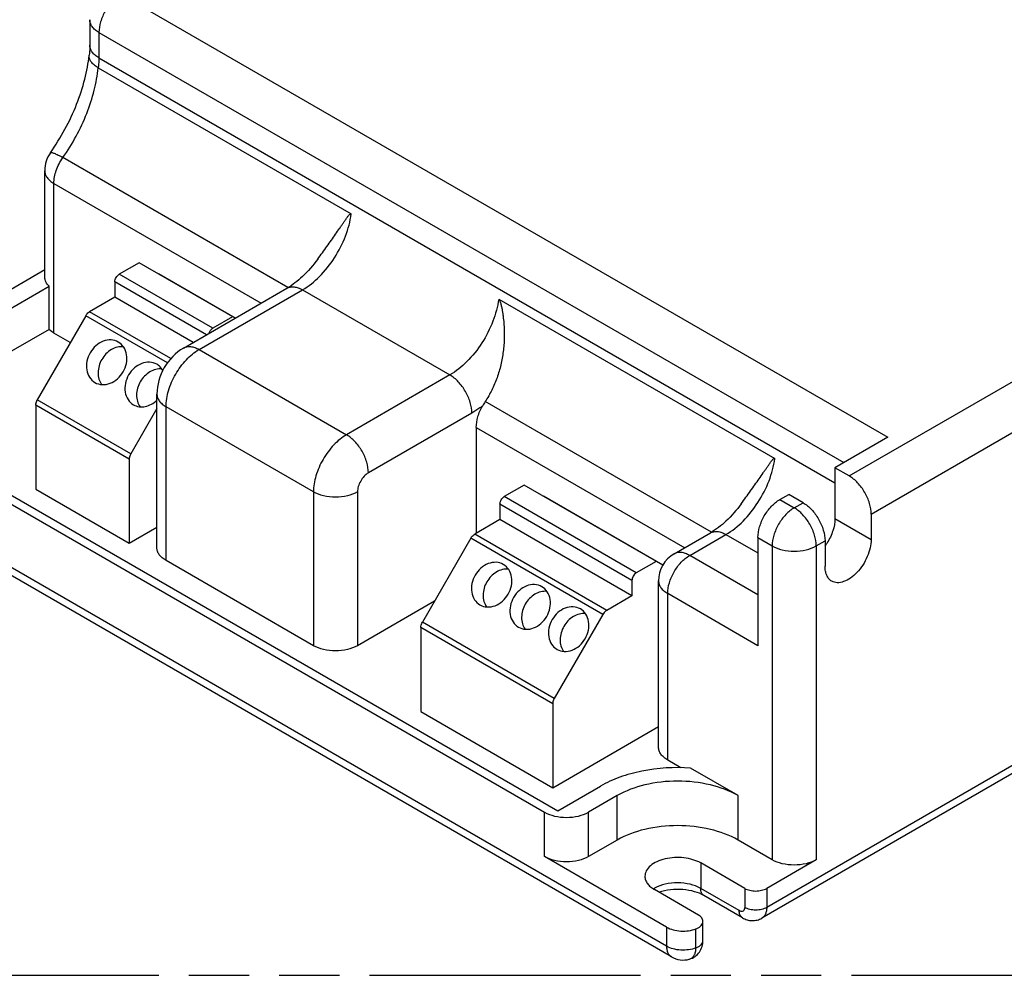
# Model space of a CAD drawing. Header units: millimetres. Extents: x 0 to 210, y 0 to 297.
# Tile 5 of 8: x 70 to 102, y 208 to 238. Entities that reach past the tile are written whole.
import ezdxf

# ---------------------------------------------------------------- set-up
doc = ezdxf.new("R2010")
doc.units = ezdxf.units.MM
doc.header["$LTSCALE"] = 19.36
doc.linetypes.add('PHANTOM', pattern=[0.8, 0.45, -0.05, 0.1, -0.05, 0.1, -0.05])
doc.layers.get('0').update_dxf_attribs({"linetype": 'CONTINUOUS'})
doc.layers.add('DEFAULT_3', color=7, linetype='PHANTOM')
doc.layers.add('Z_AXIS', color=7, linetype='CONTINUOUS')

msp = doc.modelspace()

# ---------------------------------------------------------------- linework, layer by layer
at = {"color": 9, "linetype": 'Continuous'}
for p, q in [((73.115, 239.192), (97.758, 224.965)), ((72.408, 237.967), (72.408, 237.151)), ((72.408, 237.967), (96.344, 224.148)), ((72.408, 237.151), (96.061, 223.495)), ((78.482, 229.77), (71.249, 233.946)), ((70.666, 233.528), (70.666, 233.528)), ((70.959, 228.312), (70.959, 233.12)), ((70.959, 233.12), (77.622, 229.272)), ((133.962, 233.007), (93.869, 209.86)), ((76.068, 228.465), (73.062, 230.2)), ((75.863, 228.257), (72.921, 229.955)), ((75.626, 227.782), (78.949, 229.7)), ((78.949, 229.7), (83.687, 226.965)), ((74.607, 227.352), (71.985, 228.865)), ((74.718, 227.492), (72.11, 228.997)), ((75.626, 227.782), (80.363, 225.046)), ((96.521, 223.72), (102.602, 227.231)), ((83.687, 226.965), (80.363, 225.046)), ((73.381, 224.257), (70.375, 225.992)), ((73.432, 224.432), (70.427, 226.167)), ((74.565, 221.005), (74.565, 225.944)), ((79.303, 223.209), (74.565, 225.944)), ((92.094, 221.912), (84.822, 226.11)), ((97.228, 222.495), (103.309, 226.006)), ((84.394, 225.74), (81.07, 223.822)), ((84.535, 225.281), (91.234, 221.414)), ((90.652, 208.614), (65.373, 223.209)), ((79.303, 223.209), (79.303, 218.269)), ((80.717, 223.209), (80.717, 218.269)), ((89.538, 220.362), (85.295, 222.811)), ((89.679, 220.607), (85.437, 223.056)), ((94.293, 222.964), (94.753, 222.699)), ((94.753, 222.699), (95.036, 222.862)), ((96.061, 222.352), (97.228, 221.678)), ((88.727, 219.404), (84.485, 221.853)), ((91.394, 221.168), (92.561, 221.842)), ((92.561, 221.842), (93.586, 221.25)), ((88.602, 219.272), (84.36, 221.721)), ((93.586, 221.74), (94.046, 221.474)), ((95.46, 221.474), (95.743, 221.638)), ((94.046, 221.474), (94.046, 211.39)), ((95.46, 221.474), (95.46, 211.39)), ((93.586, 219.902), (91.394, 221.168)), ((93.586, 218.269), (90.687, 219.943)), ((90.687, 214.595), (90.687, 219.943)), ((87.044, 216.573), (82.802, 219.022)), ((86.992, 216.399), (82.75, 218.848)), ((89.061, 212.023), (89.061, 213.452)), ((92.95, 212.023), (92.95, 213.452)), ((86.727, 211.493), (86.727, 212.921)), ((88.141, 211.493), (88.141, 212.921)), ((91.748, 211.288), (91.748, 210.472)), ((92.985, 209.757), (91.748, 210.472)), ((93.162, 210.472), (93.162, 209.86)), ((93.869, 210.472), (93.869, 209.86)), ((90.652, 209.227), (90.652, 208.614)), ((91.596, 208.559), (91.596, 209.172))]:
    msp.add_line(p, q, dxfattribs=at)
at = {"color": 7, "linetype": 'Continuous'}
for p, q in [((72.115, 238.375), (72.115, 237.559)), ((72.092, 237.233), (72.093, 237.24)), ((72.386, 236.834), (80.518, 232.139)), ((70.666, 230.108), (70.666, 233.528)), ((133.807, 232.664), (93.714, 209.516)), ((73.699, 230.568), (73.062, 230.2)), ((76.782, 228.787), (73.699, 230.568)), ((67.08, 228.277), (70.666, 230.348)), ((76.789, 228.792), (74.323, 230.215)), ((67.61, 227.971), (70.804, 229.815)), ((70.804, 228.427), (70.804, 229.815)), ((72.921, 229.955), (72.921, 229.465)), ((75.126, 227.831), (78.449, 229.75)), ((72.921, 229.465), (72.11, 228.997)), ((75.439, 228.012), (72.921, 229.465)), ((85.256, 229.404), (94.13, 224.28)), ((71.985, 228.865), (70.427, 226.167)), ((76.704, 228.833), (76.068, 228.465)), ((70.804, 228.427), (65.585, 225.414)), ((71.489, 228.006), (70.959, 228.312)), ((74.272, 221.413), (74.272, 226.353)), ((70.375, 225.992), (70.375, 223.301)), ((74.272, 225.886), (73.432, 224.432)), ((65.373, 225.25), (86.727, 212.921)), ((97.758, 224.965), (96.061, 223.985)), ((73.381, 224.257), (73.381, 221.566)), ((96.521, 223.72), (96.061, 223.985)), ((96.061, 223.985), (96.061, 222.352)), ((86.073, 223.424), (85.437, 223.056)), ((90.528, 220.852), (86.073, 223.424)), ((70.375, 223.301), (73.381, 221.566)), ((94.293, 222.964), (94.576, 223.128)), ((95.036, 222.862), (94.576, 223.128)), ((90.807, 208.271), (65.528, 222.866)), ((85.295, 222.811), (85.295, 222.321)), ((90.532, 220.857), (86.698, 223.071)), ((97.228, 222.495), (97.228, 221.678)), ((85.295, 222.321), (84.485, 221.853)), ((89.538, 219.872), (85.295, 222.321)), ((73.381, 221.566), (74.272, 222.081)), ((90.894, 221.218), (92.061, 221.891)), ((84.36, 221.721), (82.802, 219.022)), ((93.586, 221.74), (93.586, 218.269)), ((95.743, 221.638), (95.743, 220.821)), ((79.303, 218.269), (74.565, 221.005)), ((90.316, 220.974), (89.679, 220.607)), ((89.538, 220.362), (89.538, 219.872)), ((90.394, 215.003), (90.394, 220.352)), ((83.192, 219.698), (80.717, 218.269)), ((89.538, 219.872), (88.727, 219.404)), ((88.602, 219.272), (87.044, 216.573)), ((82.75, 218.848), (82.75, 216.157)), ((82.75, 216.157), (86.992, 213.707)), ((86.992, 216.399), (86.992, 213.707)), ((86.992, 213.707), (90.394, 215.671)), ((91.114, 214.349), (90.687, 214.595)), ((89.061, 213.452), (88.141, 212.921)), ((89.061, 212.023), (88.141, 211.493)), ((94.046, 211.39), (92.95, 212.023)), ((90.652, 209.227), (86.727, 211.493)), ((95.46, 211.39), (93.869, 210.472)), ((93.162, 210.472), (91.748, 211.288)), ((91.673, 209.617), (90.263, 210.431)), ((93.089, 209.529), (91.851, 210.243)), ((91.82, 208.8), (91.82, 209.413))]:
    msp.add_line(p, q, dxfattribs=at)
for centre, radius, start, end in [((71.666, 233.528), 1, 144.8655, 180.0235), ((94.291, 222.515), 1.792, 324.1173, 328.0104), ((91.394, 220.352), 1, 120.0003, 179.9999), ((91.182, 208.921), 0.75, 240.0723, 285.5233)]:
    msp.add_arc(centre, radius, start, end, dxfattribs=at)
at = {"color": 9, "linetype": 'Continuous'}
msp.add_arc((90.745, 209.637), 0.964, 119.6335, 122.2576, dxfattribs=at)
for points, knots in [([(73.115, 239.192), (73.015, 239.134), (72.825, 238.974), (72.603, 238.671), (72.452, 238.328), (72.408, 238.083), (72.408, 237.967)], [0, 0, 0, 0, 0.237224, 0.499998, 0.762774, 1, 1, 1, 1]), ([(72.408, 237.967), (72.364, 237.993), (72.285, 238.047), (72.19, 238.147), (72.129, 238.258), (72.115, 238.337), (72.115, 238.375)], [0, 0, 0, 0, 0.289769, 0.549059, 0.782222, 1, 1, 1, 1]), ([(72.408, 237.151), (72.364, 237.176), (72.285, 237.231), (72.19, 237.331), (72.129, 237.441), (72.115, 237.521), (72.115, 237.559)], [0, 0, 0, 0, 0.289774, 0.549066, 0.782225, 1, 1, 1, 1]), ([(72.408, 237.151), (72.408, 237.125), (72.406, 237.019), (72.397, 236.913), (72.386, 236.834)], [0, 0, 0, 0, 0.242891, 1, 1, 1, 1]), ([(71.249, 233.946), (71.559, 234.387), (71.945, 235.098), (72.269, 236.092), (72.361, 236.59), (72.386, 236.834)], [0, 0, 0, 0, 0.516584, 0.765746, 1, 1, 1, 1]), ([(70.848, 234.103), (70.851, 234.108), (70.865, 234.114), (70.892, 234.111), (70.929, 234.103), (70.975, 234.086), (71.032, 234.061), (71.125, 234.016), (71.198, 233.976), (71.249, 233.946)], [0, 0, 0, 0, 0.037361, 0.095556, 0.180764, 0.293848, 0.434086, 0.600003, 1, 1, 1, 1]), ([(70.959, 233.12), (70.959, 233.26), (71.021, 233.555), (71.159, 233.82), (71.249, 233.946)], [0, 0, 0, 0, 0.475388, 1, 1, 1, 1]), ([(70.666, 233.528), (70.666, 233.489), (70.68, 233.41), (70.74, 233.3), (70.835, 233.2), (70.915, 233.145), (70.959, 233.12)], [0, 0, 0, 0, 0.217774, 0.450948, 0.710245, 1, 1, 1, 1]), ([(78.949, 229.7), (79.15, 229.816), (79.533, 230.127), (80.001, 230.718), (80.35, 231.402), (80.485, 231.896), (80.518, 232.139)], [0, 0, 0, 0, 0.232835, 0.490427, 0.753134, 1, 1, 1, 1]), ([(78.449, 229.75), (78.482, 229.769), (78.558, 229.796), (78.684, 229.8), (78.818, 229.767), (78.905, 229.726), (78.949, 229.7)], [0, 0, 0, 0, 0.217778, 0.450937, 0.710229, 1, 1, 1, 1]), ([(85.256, 229.404), (85.223, 229.16), (85.088, 228.667), (84.738, 227.983), (84.271, 227.392), (83.887, 227.081), (83.687, 226.965)], [0, 0, 0, 0, 0.246848, 0.509545, 0.767147, 1, 1, 1, 1]), ([(75.126, 227.831), (75.159, 227.85), (75.234, 227.878), (75.36, 227.881), (75.494, 227.848), (75.582, 227.807), (75.626, 227.782)], [0, 0, 0, 0, 0.217778, 0.450937, 0.710229, 1, 1, 1, 1]), ([(74.565, 225.944), (74.565, 226.118), (74.63, 226.485), (74.857, 227), (75.19, 227.455), (75.475, 227.695), (75.626, 227.782)], [0, 0, 0, 0, 0.237226, 0.500002, 0.762776, 1, 1, 1, 1]), ([(84.394, 225.74), (84.394, 225.856), (84.35, 226.101), (84.199, 226.444), (83.977, 226.747), (83.787, 226.907), (83.687, 226.965)], [0, 0, 0, 0, 0.237226, 0.500001, 0.762776, 1, 1, 1, 1]), ([(74.272, 226.353), (74.272, 226.315), (74.286, 226.235), (74.346, 226.125), (74.441, 226.025), (74.521, 225.97), (74.565, 225.944)], [0, 0, 0, 0, 0.217775, 0.450934, 0.710226, 1, 1, 1, 1]), ([(84.736, 225.968), (84.708, 225.946), (84.597, 225.866), (84.482, 225.791), (84.394, 225.74)], [0, 0, 0, 0, 0.256416, 1, 1, 1, 1]), ([(80.363, 225.046), (80.213, 224.959), (79.928, 224.72), (79.595, 224.265), (79.368, 223.75), (79.303, 223.383), (79.303, 223.209)], [0, 0, 0, 0, 0.237224, 0.499998, 0.762774, 1, 1, 1, 1]), ([(81.07, 223.822), (81.07, 223.937), (81.027, 224.182), (80.875, 224.525), (80.654, 224.828), (80.464, 224.988), (80.363, 225.046)], [0, 0, 0, 0, 0.237226, 0.500001, 0.762776, 1, 1, 1, 1]), ([(92.561, 221.842), (92.761, 221.957), (93.145, 222.269), (93.613, 222.86), (93.962, 223.543), (94.097, 224.037), (94.13, 224.28)], [0, 0, 0, 0, 0.232835, 0.490427, 0.753134, 1, 1, 1, 1]), ([(81.07, 223.822), (81.02, 223.793), (80.925, 223.713), (80.814, 223.561), (80.739, 223.389), (80.717, 223.267), (80.717, 223.209)], [0, 0, 0, 0, 0.237233, 0.499998, 0.762765, 1, 1, 1, 1]), ([(80.717, 223.209), (80.616, 223.151), (80.383, 223.067), (80.01, 223.026), (79.636, 223.067), (79.403, 223.151), (79.303, 223.209)], [0, 0, 0, 0, 0.237224, 0.499999, 0.762775, 1, 1, 1, 1]), ([(94.753, 222.699), (94.653, 222.641), (94.463, 222.481), (94.241, 222.178), (94.089, 221.835), (94.046, 221.59), (94.046, 221.474)], [0, 0, 0, 0, 0.237226, 0.500002, 0.762779, 1, 1, 1, 1]), ([(95.46, 221.474), (95.46, 221.59), (95.417, 221.835), (95.265, 222.178), (95.043, 222.481), (94.853, 222.641), (94.753, 222.699)], [0, 0, 0, 0, 0.237221, 0.499997, 0.762774, 1, 1, 1, 1]), ([(92.061, 221.891), (92.094, 221.91), (92.17, 221.938), (92.296, 221.941), (92.43, 221.909), (92.517, 221.867), (92.561, 221.842)], [0, 0, 0, 0, 0.217778, 0.450937, 0.710229, 1, 1, 1, 1]), ([(91.394, 221.168), (91.35, 221.193), (91.263, 221.235), (91.129, 221.267), (91.003, 221.264), (90.927, 221.237), (90.894, 221.218)], [0, 0, 0, 0, 0.28977, 0.549063, 0.782222, 1, 1, 1, 1]), ([(94.046, 221.474), (94.146, 221.416), (94.38, 221.332), (94.753, 221.291), (95.126, 221.332), (95.36, 221.416), (95.46, 221.474)], [0, 0, 0, 0, 0.237225, 0.500001, 0.762776, 1, 1, 1, 1]), ([(90.687, 219.943), (90.687, 220.059), (90.731, 220.304), (90.882, 220.647), (91.104, 220.95), (91.294, 221.11), (91.394, 221.168)], [0, 0, 0, 0, 0.237221, 0.499998, 0.762774, 1, 1, 1, 1]), ([(90.394, 220.352), (90.394, 220.313), (90.408, 220.234), (90.468, 220.123), (90.564, 220.023), (90.643, 219.969), (90.687, 219.943)], [0, 0, 0, 0, 0.217775, 0.450934, 0.710226, 1, 1, 1, 1]), ([(91.748, 210.472), (91.643, 210.532), (91.399, 210.621), (91.009, 210.664), (90.618, 210.623), (90.374, 210.535), (90.268, 210.475)], [0, 0, 0, 0, 0.237022, 0.499558, 0.762348, 1, 1, 1, 1]), ([(91.851, 210.243), (91.835, 210.253), (91.804, 210.278), (91.758, 210.354), (91.748, 210.424), (91.748, 210.472)], [0, 0, 0, 0, 0.218448, 0.452286, 1, 1, 1, 1]), ([(93.162, 209.86), (93.162, 209.836), (93.156, 209.791), (93.114, 209.738), (93.047, 209.728), (93.006, 209.746), (92.985, 209.757)], [0, 0, 0, 0, 0.275407, 0.500002, 0.724596, 1, 1, 1, 1]), ([(93.869, 209.86), (93.819, 209.831), (93.702, 209.788), (93.515, 209.768), (93.329, 209.788), (93.212, 209.831), (93.162, 209.86)], [0, 0, 0, 0, 0.237237, 0.499999, 0.762762, 1, 1, 1, 1]), ([(93.869, 209.86), (93.869, 209.822), (93.863, 209.749), (93.834, 209.65), (93.785, 209.569), (93.738, 209.53), (93.714, 209.516)], [0, 0, 0, 0, 0.2897, 0.549084, 0.782214, 1, 1, 1, 1]), ([(93.089, 209.529), (93.072, 209.538), (93.041, 209.564), (92.995, 209.639), (92.985, 209.71), (92.985, 209.757)], [0, 0, 0, 0, 0.218448, 0.452286, 1, 1, 1, 1]), ([(90.652, 208.614), (90.652, 208.576), (90.657, 208.504), (90.687, 208.405), (90.736, 208.324), (90.782, 208.285), (90.807, 208.271)], [0, 0, 0, 0, 0.289804, 0.54905, 0.782228, 1, 1, 1, 1]), ([(91.596, 208.559), (91.52, 208.531), (91.358, 208.491), (91.108, 208.482), (90.866, 208.519), (90.717, 208.577), (90.652, 208.614)], [0, 0, 0, 0, 0.248572, 0.511197, 0.767857, 1, 1, 1, 1]), ([(91.387, 208.199), (91.418, 208.208), (91.48, 208.239), (91.548, 208.323), (91.588, 208.433), (91.596, 208.516), (91.596, 208.559)], [0, 0, 0, 0, 0.220631, 0.449916, 0.706805, 1, 1, 1, 1]), ([(91.596, 208.559), (91.628, 208.572), (91.687, 208.6), (91.76, 208.658), (91.808, 208.725), (91.82, 208.776), (91.82, 208.8)], [0, 0, 0, 0, 0.299656, 0.563508, 0.792765, 1, 1, 1, 1])]:
    msp.add_open_spline(points, degree=3, knots=knots, dxfattribs=at)
at = {"color": 7, "linetype": 'Continuous'}
for points, knots in [([(72.115, 237.559), (72.115, 237.534), (72.113, 237.427), (72.104, 237.321), (72.093, 237.24)], [0, 0, 0, 0, 0.235111, 1, 1, 1, 1]), ([(70.848, 234.103), (71.188, 234.587), (71.611, 235.364), (71.966, 236.441), (72.066, 236.976), (72.092, 237.233)], [0, 0, 0, 0, 0.522234, 0.771343, 1, 1, 1, 1]), ([(72.386, 236.834), (72.34, 236.86), (72.257, 236.917), (72.158, 237.016), (72.098, 237.123), (72.089, 237.199), (72.092, 237.233)], [0, 0, 0, 0, 0.308441, 0.573884, 0.799663, 1, 1, 1, 1]), ([(79.439, 230.685), (79.489, 230.755), (79.589, 230.892), (79.736, 231.095), (79.878, 231.293), (80.013, 231.486), (80.122, 231.642), (80.205, 231.764), (80.265, 231.853), (80.324, 231.939), (80.372, 232.009), (80.412, 232.063), (80.446, 232.107), (80.493, 232.153), (80.518, 232.139)], [0, 0, 0, 0, 0.141639, 0.279699, 0.413643, 0.54303, 0.66748, 0.727739, 0.786611, 0.843998, 0.899701, 0.926776, 0.95313, 1, 1, 1, 1]), ([(79.439, 230.685), (79.292, 230.486), (78.992, 230.139), (78.63, 229.854), (78.449, 229.75)], [0, 0, 0, 0, 0.542134, 1, 1, 1, 1]), ([(70.804, 229.815), (70.763, 229.856), (70.693, 229.945), (70.666, 230.056), (70.666, 230.108)], [0, 0, 0, 0, 0.528723, 1, 1, 1, 1]), ([(72.921, 229.955), (72.921, 230.004), (72.954, 230.1), (73.02, 230.176), (73.062, 230.2)], [0, 0, 0, 0, 0.500002, 1, 1, 1, 1]), ([(85.256, 229.404), (85.263, 229.4), (85.275, 229.386), (85.291, 229.355), (85.307, 229.313), (85.322, 229.262), (85.339, 229.193), (85.358, 229.106), (85.377, 229.001), (85.392, 228.895), (85.41, 228.754), (85.426, 228.576), (85.436, 228.362), (85.435, 228.146), (85.425, 227.931), (85.396, 227.645), (85.333, 227.29), (85.211, 226.875), (85.044, 226.478), (84.901, 226.229), (84.822, 226.11)], [0, 0, 0, 0, 0.007163, 0.014946, 0.030639, 0.04626, 0.061821, 0.092866, 0.123888, 0.15493, 0.186008, 0.248283, 0.310721, 0.373301, 0.435996, 0.498777, 0.624426, 0.750025, 0.875303, 1, 1, 1, 1]), ([(71.985, 228.865), (71.993, 228.88), (72.027, 228.93), (72.072, 228.975), (72.11, 228.997)], [0, 0, 0, 0, 0.267145, 1, 1, 1, 1]), ([(70.959, 228.312), (70.944, 228.321), (70.889, 228.354), (70.838, 228.394), (70.804, 228.427)], [0, 0, 0, 0, 0.263228, 1, 1, 1, 1]), ([(76.068, 228.465), (76.039, 228.449), (75.987, 228.399), (75.953, 228.336), (75.941, 228.302)], [0, 0, 0, 0, 0.478734, 1, 1, 1, 1]), ([(75.126, 227.831), (74.871, 227.684), (74.448, 227.237), (74.272, 226.646), (74.272, 226.353)], [0, 0, 0, 0, 0.500024, 1, 1, 1, 1]), ([(70.375, 225.992), (70.375, 226.006), (70.381, 226.067), (70.404, 226.126), (70.427, 226.167)], [0, 0, 0, 0, 0.229115, 1, 1, 1, 1]), ([(84.535, 225.281), (84.535, 225.395), (84.577, 225.636), (84.674, 225.858), (84.736, 225.968)], [0, 0, 0, 0, 0.474448, 1, 1, 1, 1]), ([(73.432, 224.432), (73.424, 224.418), (73.397, 224.363), (73.381, 224.302), (73.381, 224.257)], [0, 0, 0, 0, 0.267144, 1, 1, 1, 1]), ([(93.05, 222.827), (93.101, 222.896), (93.201, 223.033), (93.348, 223.237), (93.49, 223.435), (93.625, 223.627), (93.733, 223.784), (93.817, 223.906), (93.877, 223.994), (93.936, 224.081), (93.984, 224.15), (94.024, 224.205), (94.058, 224.249), (94.105, 224.294), (94.13, 224.28)], [0, 0, 0, 0, 0.141639, 0.279699, 0.413643, 0.54303, 0.66748, 0.727739, 0.786611, 0.843998, 0.899701, 0.926776, 0.95313, 1, 1, 1, 1]), ([(97.228, 222.495), (97.228, 222.611), (97.184, 222.855), (97.033, 223.199), (96.811, 223.502), (96.621, 223.662), (96.521, 223.72)], [0, 0, 0, 0, 0.237226, 0.500001, 0.762776, 1, 1, 1, 1]), ([(85.295, 222.811), (85.295, 222.86), (85.328, 222.955), (85.395, 223.032), (85.437, 223.056)], [0, 0, 0, 0, 0.500002, 1, 1, 1, 1]), ([(93.05, 222.827), (92.904, 222.627), (92.604, 222.281), (92.242, 221.996), (92.061, 221.891)], [0, 0, 0, 0, 0.542134, 1, 1, 1, 1]), ([(93.586, 221.74), (93.586, 221.856), (93.63, 222.1), (93.781, 222.444), (94.003, 222.747), (94.193, 222.906), (94.293, 222.964)], [0, 0, 0, 0, 0.237226, 0.500002, 0.762776, 1, 1, 1, 1]), ([(95.036, 222.862), (95.136, 222.804), (95.326, 222.644), (95.548, 222.341), (95.699, 221.998), (95.743, 221.753), (95.743, 221.638)], [0, 0, 0, 0, 0.237224, 0.499999, 0.762774, 1, 1, 1, 1]), ([(96.061, 222.352), (96.061, 222.22), (96.008, 221.943), (95.888, 221.689), (95.811, 221.566)], [0, 0, 0, 0, 0.474587, 1, 1, 1, 1]), ([(84.36, 221.721), (84.368, 221.735), (84.401, 221.786), (84.446, 221.831), (84.485, 221.853)], [0, 0, 0, 0, 0.267145, 1, 1, 1, 1]), ([(97.228, 221.678), (97.228, 221.589), (97.203, 221.4), (97.109, 221.123), (96.965, 220.856), (96.781, 220.621), (96.573, 220.437), (96.357, 220.319), (96.144, 220.276), (96.013, 220.31), (95.96, 220.34)], [0, 0, 0, 0, 0.128835, 0.270576, 0.417899, 0.562405, 0.696218, 0.813604, 0.913068, 1, 1, 1, 1]), ([(74.565, 221.005), (74.521, 221.03), (74.441, 221.085), (74.346, 221.185), (74.286, 221.295), (74.272, 221.375), (74.272, 221.413)], [0, 0, 0, 0, 0.289774, 0.549066, 0.782225, 1, 1, 1, 1]), ([(89.679, 220.607), (89.637, 220.582), (89.571, 220.506), (89.538, 220.41), (89.538, 220.362)], [0, 0, 0, 0, 0.499998, 1, 1, 1, 1]), ([(95.96, 220.34), (95.926, 220.36), (95.861, 220.415), (95.792, 220.528), (95.751, 220.667), (95.743, 220.768), (95.743, 220.821)], [0, 0, 0, 0, 0.217781, 0.45093, 0.710262, 1, 1, 1, 1]), ([(88.727, 219.404), (88.715, 219.397), (88.665, 219.362), (88.626, 219.313), (88.602, 219.272)], [0, 0, 0, 0, 0.229114, 1, 1, 1, 1]), ([(82.75, 218.848), (82.75, 218.862), (82.755, 218.923), (82.778, 218.982), (82.802, 219.022)], [0, 0, 0, 0, 0.229115, 1, 1, 1, 1]), ([(80.717, 218.269), (80.616, 218.211), (80.383, 218.127), (80.01, 218.086), (79.636, 218.127), (79.403, 218.211), (79.303, 218.269)], [0, 0, 0, 0, 0.237224, 0.499999, 0.762775, 1, 1, 1, 1]), ([(87.044, 216.573), (87.036, 216.559), (87.009, 216.505), (86.992, 216.443), (86.992, 216.399)], [0, 0, 0, 0, 0.267144, 1, 1, 1, 1]), ([(90.687, 214.595), (90.643, 214.621), (90.564, 214.675), (90.468, 214.775), (90.408, 214.886), (90.394, 214.965), (90.394, 215.003)], [0, 0, 0, 0, 0.289774, 0.549066, 0.782225, 1, 1, 1, 1]), ([(92.95, 213.452), (92.674, 213.611), (92.032, 213.844), (91.005, 213.956), (89.979, 213.844), (89.337, 213.611), (89.061, 213.452)], [0, 0, 0, 0, 0.237219, 0.500001, 0.762782, 1, 1, 1, 1]), ([(86.727, 212.921), (86.828, 212.863), (87.061, 212.779), (87.434, 212.738), (87.808, 212.779), (88.041, 212.863), (88.141, 212.921)], [0, 0, 0, 0, 0.237225, 0.500001, 0.762776, 1, 1, 1, 1]), ([(88.141, 211.493), (88.041, 211.435), (87.808, 211.35), (87.434, 211.309), (87.061, 211.35), (86.828, 211.435), (86.727, 211.493)], [0, 0, 0, 0, 0.237224, 0.499999, 0.762775, 1, 1, 1, 1]), ([(95.46, 211.39), (95.36, 211.333), (95.126, 211.248), (94.753, 211.207), (94.38, 211.248), (94.146, 211.333), (94.046, 211.39)], [0, 0, 0, 0, 0.237224, 0.499999, 0.762775, 1, 1, 1, 1]), ([(91.851, 210.243), (91.758, 210.297), (91.536, 210.382), (91.171, 210.444), (90.781, 210.438), (90.524, 210.388), (90.405, 210.349)], [0, 0, 0, 0, 0.216649, 0.475207, 0.745842, 1, 1, 1, 1]), ([(93.162, 210.472), (93.212, 210.443), (93.329, 210.401), (93.515, 210.38), (93.702, 210.401), (93.819, 210.443), (93.869, 210.472)], [0, 0, 0, 0, 0.237238, 0.500001, 0.762763, 1, 1, 1, 1]), ([(91.82, 209.412), (91.82, 209.431), (91.813, 209.471), (91.771, 209.549), (91.715, 209.593), (91.673, 209.617)], [0, 0, 0, 0, 0.218425, 0.452256, 1, 1, 1, 1]), ([(93.089, 209.529), (93.136, 209.501), (93.236, 209.457), (93.399, 209.43), (93.564, 209.448), (93.666, 209.489), (93.714, 209.516)], [0, 0, 0, 0, 0.24941, 0.498931, 0.749217, 1, 1, 1, 1]), ([(90.652, 209.227), (90.717, 209.189), (90.866, 209.131), (91.108, 209.094), (91.358, 209.104), (91.52, 209.143), (91.596, 209.172)], [0, 0, 0, 0, 0.232145, 0.488805, 0.751429, 1, 1, 1, 1]), ([(91.596, 209.172), (91.628, 209.184), (91.687, 209.213), (91.76, 209.27), (91.808, 209.337), (91.82, 209.388), (91.82, 209.412)], [0, 0, 0, 0, 0.299644, 0.563497, 0.792764, 1, 1, 1, 1]), ([(91.387, 208.199), (91.45, 208.217), (91.573, 208.276), (91.715, 208.419), (91.802, 208.601), (91.82, 208.734), (91.82, 208.8)], [0, 0, 0, 0, 0.250576, 0.500992, 0.750683, 1, 1, 1, 1])]:
    msp.add_open_spline(points, degree=3, knots=knots, dxfattribs=at)
msp.add_open_spline([(84.822, 226.11), (84.792, 226.063), (84.763, 226.016), (84.736, 225.968)], degree=3, dxfattribs=at)
at = {"layer": 'DEFAULT_3', "color": 91, "linetype": 'PHANTOM', "true_color": 0x80ff80}
msp.add_line((50.129, 207.68), (150.129, 207.68), dxfattribs=at)
at = {"layer": 'Z_AXIS', "color": 7, "linetype": 'Continuous'}
for p, q in [((65.443, 225.495), (87.152, 212.962)), ((84.535, 225.281), (84.535, 221.882)), ((92.95, 213.452), (91.419, 214.336)), ((87.152, 212.962), (88.53, 213.758))]:
    msp.add_line(p, q, dxfattribs=at)
for points, knots in [([(73.031, 228.023), (72.961, 228.063), (72.794, 228.11), (72.533, 228.062), (72.295, 227.913), (72.174, 227.763), (72.125, 227.679)], [0, 0, 0, 0, 0.226295, 0.467143, 0.727172, 1, 1, 1, 1]), ([(73.194, 227.872), (73.129, 227.878), (72.993, 227.866), (72.731, 227.756), (72.574, 227.59), (72.5, 227.463)], [0, 0, 0, 0, 0.231663, 0.477829, 1, 1, 1, 1]), ([(73.186, 227.067), (73.234, 227.151), (73.304, 227.331), (73.314, 227.611), (73.225, 227.862), (73.1, 227.982), (73.031, 228.023)], [0, 0, 0, 0, 0.272828, 0.532856, 0.773704, 1, 1, 1, 1]), ([(72.125, 227.679), (72.077, 227.595), (72.007, 227.415), (71.997, 227.135), (72.087, 226.884), (72.211, 226.764), (72.281, 226.723)], [0, 0, 0, 0, 0.272828, 0.532856, 0.773704, 1, 1, 1, 1]), ([(72.5, 227.463), (72.427, 227.336), (72.362, 227.116), (72.397, 226.835), (72.455, 226.71), (72.493, 226.657)], [0, 0, 0, 0, 0.522171, 0.768337, 1, 1, 1, 1]), ([(74.268, 227.308), (74.198, 227.348), (74.032, 227.396), (73.77, 227.348), (73.533, 227.199), (73.411, 227.049), (73.363, 226.965)], [0, 0, 0, 0, 0.226295, 0.467143, 0.727172, 1, 1, 1, 1]), ([(74.463, 227.108), (74.439, 227.15), (74.383, 227.226), (74.308, 227.285), (74.268, 227.308)], [0, 0, 0, 0, 0.505975, 1, 1, 1, 1]), ([(72.281, 226.723), (72.35, 226.683), (72.517, 226.636), (72.778, 226.684), (73.016, 226.833), (73.138, 226.983), (73.186, 227.067)], [0, 0, 0, 0, 0.226295, 0.467143, 0.727172, 1, 1, 1, 1]), ([(73.363, 226.965), (73.314, 226.881), (73.245, 226.701), (73.235, 226.42), (73.324, 226.17), (73.448, 226.049), (73.518, 226.009)], [0, 0, 0, 0, 0.272828, 0.532856, 0.773704, 1, 1, 1, 1]), ([(74.432, 227.158), (74.367, 227.164), (74.23, 227.152), (73.968, 227.041), (73.811, 226.875), (73.738, 226.748)], [0, 0, 0, 0, 0.231663, 0.477829, 1, 1, 1, 1]), ([(73.738, 226.748), (73.664, 226.621), (73.599, 226.402), (73.635, 226.12), (73.692, 225.996), (73.73, 225.942)], [0, 0, 0, 0, 0.522171, 0.768337, 1, 1, 1, 1]), ([(73.518, 226.009), (73.573, 225.977), (73.699, 225.934), (73.903, 225.942), (74.103, 226.018), (74.22, 226.106), (74.273, 226.158)], [0, 0, 0, 0, 0.231249, 0.472413, 0.728905, 1, 1, 1, 1]), ([(85.405, 220.878), (85.335, 220.919), (85.169, 220.966), (84.907, 220.918), (84.67, 220.769), (84.548, 220.619), (84.5, 220.535)], [0, 0, 0, 0, 0.226295, 0.467143, 0.727172, 1, 1, 1, 1]), ([(85.56, 219.923), (85.609, 220.007), (85.678, 220.187), (85.688, 220.467), (85.599, 220.717), (85.475, 220.838), (85.405, 220.878)], [0, 0, 0, 0, 0.272828, 0.532856, 0.773704, 1, 1, 1, 1]), ([(85.569, 220.728), (85.504, 220.734), (85.367, 220.722), (85.105, 220.611), (84.948, 220.446), (84.875, 220.318)], [0, 0, 0, 0, 0.231663, 0.477829, 1, 1, 1, 1]), ([(84.5, 220.535), (84.451, 220.451), (84.382, 220.271), (84.372, 219.991), (84.461, 219.74), (84.585, 219.619), (84.655, 219.579)], [0, 0, 0, 0, 0.272828, 0.532856, 0.773704, 1, 1, 1, 1]), ([(84.875, 220.318), (84.801, 220.191), (84.736, 219.972), (84.772, 219.69), (84.829, 219.566), (84.867, 219.513)], [0, 0, 0, 0, 0.522171, 0.768337, 1, 1, 1, 1]), ([(86.643, 220.164), (86.573, 220.204), (86.406, 220.251), (86.145, 220.204), (85.907, 220.055), (85.786, 219.904), (85.737, 219.821)], [0, 0, 0, 0, 0.226295, 0.467143, 0.727172, 1, 1, 1, 1]), ([(86.806, 220.014), (86.741, 220.02), (86.605, 220.007), (86.343, 219.897), (86.186, 219.731), (86.112, 219.604)], [0, 0, 0, 0, 0.231663, 0.477829, 1, 1, 1, 1]), ([(86.798, 219.208), (86.846, 219.292), (86.916, 219.472), (86.926, 219.753), (86.837, 220.003), (86.712, 220.124), (86.643, 220.164)], [0, 0, 0, 0, 0.272828, 0.532856, 0.773704, 1, 1, 1, 1]), ([(84.655, 219.579), (84.725, 219.539), (84.891, 219.492), (85.153, 219.54), (85.39, 219.688), (85.512, 219.839), (85.56, 219.923)], [0, 0, 0, 0, 0.226295, 0.467143, 0.727172, 1, 1, 1, 1]), ([(85.737, 219.821), (85.689, 219.737), (85.619, 219.556), (85.609, 219.276), (85.698, 219.026), (85.823, 218.905), (85.892, 218.865)], [0, 0, 0, 0, 0.272828, 0.532856, 0.773704, 1, 1, 1, 1]), ([(86.112, 219.604), (86.039, 219.477), (85.974, 219.258), (86.009, 218.976), (86.067, 218.851), (86.104, 218.798)], [0, 0, 0, 0, 0.522171, 0.768337, 1, 1, 1, 1]), ([(87.88, 219.449), (87.81, 219.49), (87.644, 219.537), (87.382, 219.489), (87.145, 219.34), (87.023, 219.19), (86.975, 219.106)], [0, 0, 0, 0, 0.226295, 0.467143, 0.727172, 1, 1, 1, 1]), ([(88.044, 219.299), (87.979, 219.305), (87.842, 219.293), (87.58, 219.183), (87.423, 219.017), (87.35, 218.89)], [0, 0, 0, 0, 0.231663, 0.477829, 1, 1, 1, 1]), ([(88.035, 218.494), (88.084, 218.578), (88.153, 218.758), (88.163, 219.038), (88.074, 219.288), (87.95, 219.409), (87.88, 219.449)], [0, 0, 0, 0, 0.272828, 0.532856, 0.773704, 1, 1, 1, 1]), ([(85.892, 218.865), (85.962, 218.825), (86.129, 218.777), (86.39, 218.825), (86.628, 218.974), (86.749, 219.124), (86.798, 219.208)], [0, 0, 0, 0, 0.226295, 0.467143, 0.727172, 1, 1, 1, 1]), ([(86.975, 219.106), (86.926, 219.022), (86.857, 218.842), (86.847, 218.562), (86.936, 218.311), (87.06, 218.191), (87.13, 218.15)], [0, 0, 0, 0, 0.272828, 0.532856, 0.773704, 1, 1, 1, 1]), ([(87.35, 218.89), (87.276, 218.763), (87.211, 218.543), (87.247, 218.262), (87.304, 218.137), (87.342, 218.084)], [0, 0, 0, 0, 0.522171, 0.768337, 1, 1, 1, 1]), ([(87.13, 218.15), (87.2, 218.11), (87.366, 218.063), (87.628, 218.111), (87.865, 218.26), (87.987, 218.41), (88.035, 218.494)], [0, 0, 0, 0, 0.226295, 0.467143, 0.727172, 1, 1, 1, 1]), ([(91.419, 214.336), (90.899, 214.372), (90.122, 214.327), (89.16, 214.067), (88.727, 213.872), (88.53, 213.758)], [0, 0, 0, 0, 0.524201, 0.771993, 1, 1, 1, 1]), ([(92.95, 212.023), (92.674, 212.183), (92.032, 212.415), (91.005, 212.527), (89.979, 212.415), (89.337, 212.183), (89.061, 212.023)], [0, 0, 0, 0, 0.237225, 0.500001, 0.762776, 1, 1, 1, 1]), ([(91.748, 211.288), (91.67, 211.333), (91.494, 211.406), (91.207, 211.463), (90.904, 211.472), (90.609, 211.43), (90.345, 211.342), (90.135, 211.214), (89.992, 211.051), (89.955, 210.92), (89.955, 210.86)], [0, 0, 0, 0, 0.128834, 0.270576, 0.4179, 0.562406, 0.69622, 0.813605, 0.913069, 1, 1, 1, 1]), ([(89.955, 210.86), (89.955, 210.82), (89.97, 210.736), (90.033, 210.62), (90.133, 210.515), (90.217, 210.458), (90.263, 210.431)], [0, 0, 0, 0, 0.21778, 0.450929, 0.710261, 1, 1, 1, 1])]:
    msp.add_open_spline(points, degree=3, knots=knots, dxfattribs=at)

doc.saveas('drawing.dxf')
